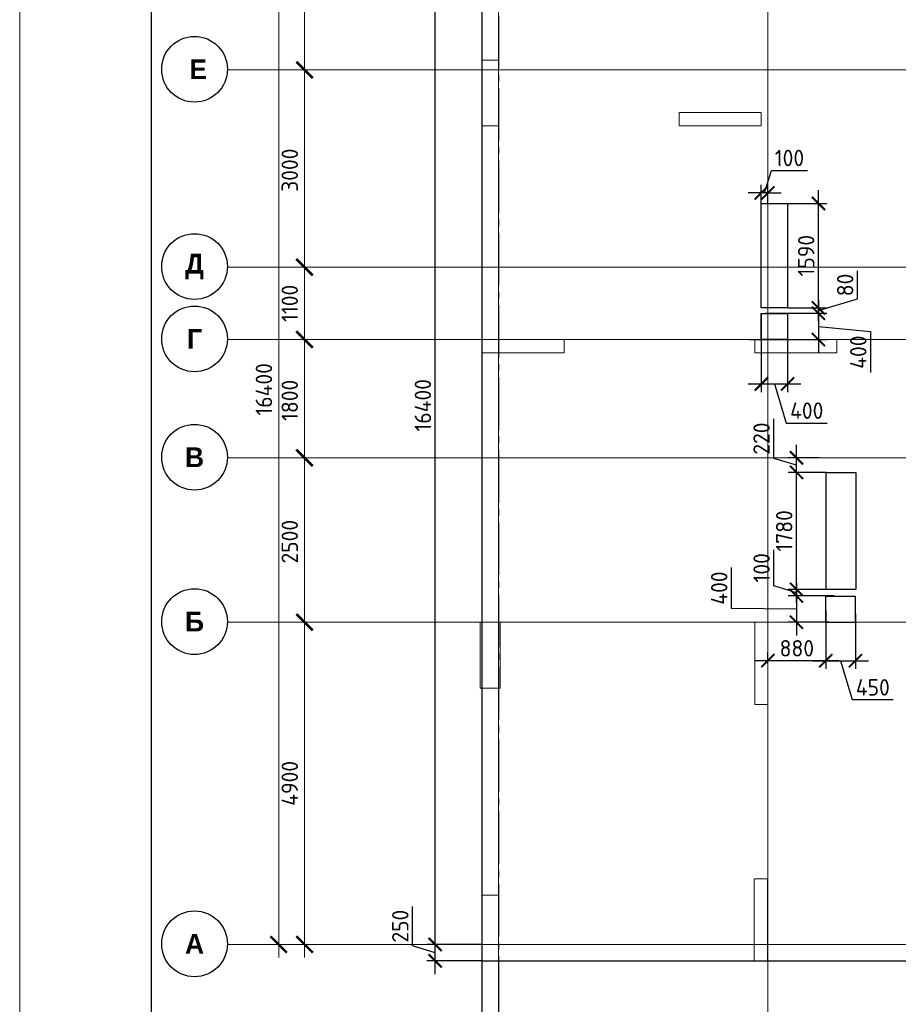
# Model space of a CAD drawing. Header units: millimetres. Extents: x -42044588 to 856694, y -806701 to 941911.
# Tile 93 of 256: x -203199 to -189834, y -340022 to -325048. Entities that reach past the tile are written whole.
import ezdxf

# ---------------------------------------------------------------- set-up
doc = ezdxf.new("R2010")
doc.units = ezdxf.units.MM
for name, pattern in [('______5', [1100, 800, -100, 100, -100]), ('DASHED', [7, 5, -2, 0]), ('осевая', [50.8, 31.75, -6.35, 6.35, -6.35])]:
    doc.linetypes.add(name, pattern=pattern)
doc.layers.add('Колонна_ бетон', color=7, linetype='Continuous', lineweight=50, true_color=0xb4b496)
for name, color, linetype, lineweight in [('Оси', 40, '______5', 18), ('Перекрытие ж_бетон', 1, 'Continuous', 30), ('РАЗМЕРЫ', 1, 'Continuous', 9), ('ТОНКИЕ', 7, 'Continuous', 9)]:
    doc.layers.add(name, color=color, linetype=linetype, lineweight=lineweight)
doc.layers.add('ТОЛСТЫЕ_ОСНОВНЫЕ', color=6, linetype='Continuous')
doc.styles.add('Century Gothic', font='GOTHIC.TTF')
doc.styles.add('GOST-2.304_Type-B', font='GOST_Common.ttf')
doc.dimstyles.new('СПДС', dxfattribs={"dimscale": 100, "dimtxt": 2.5, "dimasz": 2, "dimexe": 1.25, "dimexo": 0, "dimtad": 1, "dimdec": 0, "dimrnd": 5, "dimtxsty": 'GOST-2.304_Type-B', "dimblk": 'ARCHTICK', "dimcen": 2.5, "dimdle": 2, "dimclrd": 1, "dimclre": 1, "dimclrt": 1, "dimadec": 0, "dimazin": 2, "dimtfac": 0.75, "dimtdec": 0, "dimtmove": 1, "dimatfit": 3, "dimfxl": 0, "dimtolj": 1, "dimarcsym": 0})

# ---------------------------------------------------------------- blocks, each defined once
blk = doc.blocks.new('_ArchTick')
at = {"color": 0, "linetype": 'ByBlock', "const_width": 0.15}
blk.add_lwpolyline([(-0.5, -0.5), (0.5, 0.5)], dxfattribs=at)
blk = doc.blocks.new('*D6709')
at = {"color": 1, "lineweight": -2, "transparency": 16777216}
for p, q in [((-89046, -342901), (-89046, -326101)), ((-89266, -326301), (-88921, -326301)), ((-89046, -342701), (-89171, -342701))]:
    blk.add_line(p, q, dxfattribs=at)
at = {"layer": 'DEFPOINTS', "color": 0, "transparency": 16777216}
for p in [(-89266, -326301), (-89046, -326301), (-89046, -342701)]:
    blk.add_point(p, dxfattribs=at)
at = {"color": 1, "lineweight": -2, "transparency": 16777216, "xscale": 250, "yscale": 250, "zscale": 250}
for p, rotation in [((-89046, -326301), 90), ((-89046, -342701), 270)]:
    blk.add_blockref('_ArchTick', p, dxfattribs=dict(at, rotation=rotation))
at = {"color": 1, "transparency": 16777216, "insert": (-89271, -334259), "char_height": 250, "width": 104166.67, "attachment_point": 5, "rotation": 90, "style": 'GOST-2.304_Type-B'}
blk.add_mtext('\\A1;16400', dxfattribs=at)
blk = doc.blocks.new('NSY101')
at = {"color": 0, "linetype": 'ByBlock', "lineweight": -2}
blk.add_circle((0, 0), 50, dxfattribs=at)
blk = doc.blocks.new('СЛОЖНЫЙ_ОБЪЕКТ_23')
at = {"layer": 'Оси', "color": 16, "linetype": 'Continuous', "lineweight": 25, "transparency": 33554687, "xscale": 9.999999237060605, "yscale": 9.999999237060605, "zscale": 9.999999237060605}
blk.add_blockref('NSY101', (-12319, -19997), dxfattribs=at)
at = {"layer": 'Оси', "color": 16, "linetype": 'Continuous', "lineweight": 25, "transparency": 33554687, "insert": (-12319, -19997), "char_height": 300, "width": 460, "attachment_point": 5, "style": 'Century Gothic'}
blk.add_mtext('\\A1;{\\fCentury Gothic|i0|b1;\\H300.000000;\\W1.000000;\\C16;А}\\P', dxfattribs=at)
blk = doc.blocks.new('СЛОЖНЫЙ_ОБЪЕКТ_24')
at = {"layer": 'Оси', "color": 16, "linetype": 'Continuous', "lineweight": 25, "transparency": 33554687, "xscale": 9.999999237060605, "yscale": 9.999999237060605, "zscale": 9.999999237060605}
blk.add_blockref('NSY101', (-12319, -15097), dxfattribs=at)
at = {"layer": 'Оси', "color": 16, "linetype": 'Continuous', "lineweight": 25, "transparency": 33554687, "insert": (-12319, -15097), "char_height": 300, "width": 390, "attachment_point": 5, "style": 'Century Gothic'}
blk.add_mtext('\\A1;{\\fCentury Gothic|i0|b1;\\H300.000000;\\W1.000000;\\C16;Б}\\P', dxfattribs=at)
blk = doc.blocks.new('СЛОЖНЫЙ_ОБЪЕКТ_25')
at = {"layer": 'Оси', "color": 16, "linetype": 'Continuous', "lineweight": 25, "transparency": 33554687, "xscale": 9.999999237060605, "yscale": 9.999999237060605, "zscale": 9.999999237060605}
blk.add_blockref('NSY101', (-12319, -12597), dxfattribs=at)
at = {"layer": 'Оси', "color": 16, "linetype": 'Continuous', "lineweight": 25, "transparency": 33554687, "insert": (-12319, -12597), "char_height": 300, "width": 390, "attachment_point": 5, "style": 'Century Gothic'}
blk.add_mtext('\\A1;{\\fCentury Gothic|i0|b1;\\H300.000000;\\W1.000000;\\C16;В}\\P', dxfattribs=at)
blk = doc.blocks.new('СЛОЖНЫЙ_ОБЪЕКТ_26')
at = {"layer": 'Оси', "color": 16, "linetype": 'Continuous', "lineweight": 25, "transparency": 33554687, "xscale": 9.999999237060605, "yscale": 9.999999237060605, "zscale": 9.999999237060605}
blk.add_blockref('NSY101', (-12319, -10797), dxfattribs=at)
at = {"layer": 'Оси', "color": 16, "linetype": 'Continuous', "lineweight": 25, "transparency": 33554687, "insert": (-12319, -10797), "char_height": 300, "width": 345, "attachment_point": 5, "style": 'Century Gothic'}
blk.add_mtext('\\A1;{\\fCentury Gothic|i0|b1;\\H300.000000;\\W1.000000;\\C16;Г}\\P', dxfattribs=at)
blk = doc.blocks.new('СЛОЖНЫЙ_ОБЪЕКТ_27')
at = {"layer": 'Оси', "color": 16, "linetype": 'Continuous', "lineweight": 25, "transparency": 33554687, "xscale": 9.999999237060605, "yscale": 9.999999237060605, "zscale": 9.999999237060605}
blk.add_blockref('NSY101', (-12319, -9697), dxfattribs=at)
at = {"layer": 'Оси', "color": 16, "linetype": 'Continuous', "lineweight": 25, "transparency": 33554687, "insert": (-12319, -9697), "char_height": 300, "width": 470, "attachment_point": 5, "style": 'Century Gothic'}
blk.add_mtext('\\A1;{\\fCentury Gothic|i0|b1;\\H300.000000;\\W1.000000;\\C16;Д}\\P', dxfattribs=at)
blk = doc.blocks.new('СЛОЖНЫЙ_ОБЪЕКТ_62')
at = {"layer": 'Оси', "color": 16, "linetype": 'Continuous', "lineweight": 25, "transparency": 33554687, "xscale": 9.999999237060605, "yscale": 9.999999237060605, "zscale": 9.999999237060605}
blk.add_blockref('NSY101', (-12319, -6697), dxfattribs=at)
at = {"layer": 'Оси', "color": 16, "linetype": 'Continuous', "lineweight": 25, "transparency": 33554687, "insert": (-12319, -6697), "char_height": 300, "width": 480, "attachment_point": 5, "style": 'Century Gothic'}
blk.add_mtext('\\A1;{\\fCentury Gothic|i0|b1;\\H300.000000;\\W1.000000;\\C16; Е}\\P', dxfattribs=at)
blk = doc.blocks.new('*D6711')
at = {"color": 1, "lineweight": -2, "transparency": 16777216}
for p, q in [((-88653, -342901), (-88653, -337601)), ((-88653, -337801), (-88778, -337801)), ((-88653, -342701), (-88778, -342701))]:
    blk.add_line(p, q, dxfattribs=at)
at = {"layer": 'DEFPOINTS', "color": 0, "transparency": 16777216}
for p in [(-88653, -337801), (-88653, -337801), (-88653, -342701)]:
    blk.add_point(p, dxfattribs=at)
at = {"color": 1, "lineweight": -2, "transparency": 16777216, "xscale": 250, "yscale": 250, "zscale": 250}
for p, rotation in [((-88653, -337801), 90), ((-88653, -342701), 270)]:
    blk.add_blockref('_ArchTick', p, dxfattribs=dict(at, rotation=rotation))
at = {"color": 1, "transparency": 16777216, "insert": (-88878, -340251), "char_height": 250, "width": 83333.33, "attachment_point": 5, "rotation": 90, "style": 'GOST-2.304_Type-B'}
blk.add_mtext('\\A1;4900', dxfattribs=at)
blk = doc.blocks.new('*D6712')
at = {"color": 1, "lineweight": -2, "transparency": 16777216}
for p, q in [((-88653, -338001), (-88653, -335101)), ((-88653, -335301), (-88778, -335301)), ((-88653, -337801), (-88778, -337801))]:
    blk.add_line(p, q, dxfattribs=at)
at = {"layer": 'DEFPOINTS', "color": 0, "transparency": 16777216}
for p in [(-88653, -335301), (-88653, -335301), (-88653, -337801)]:
    blk.add_point(p, dxfattribs=at)
at = {"color": 1, "lineweight": -2, "transparency": 16777216, "xscale": 250, "yscale": 250, "zscale": 250}
for p, rotation in [((-88653, -335301), 90), ((-88653, -337801), 270)]:
    blk.add_blockref('_ArchTick', p, dxfattribs=dict(at, rotation=rotation))
at = {"color": 1, "transparency": 16777216, "insert": (-88878, -336576), "char_height": 250, "width": 83333.33, "attachment_point": 5, "rotation": 90, "style": 'GOST-2.304_Type-B'}
blk.add_mtext('\\A1;2500', dxfattribs=at)
blk = doc.blocks.new('*D6713')
at = {"color": 1, "lineweight": -2, "transparency": 16777216}
for p, q in [((-88653, -335501), (-88653, -333301)), ((-88653, -333501), (-88778, -333501)), ((-88653, -335301), (-88778, -335301))]:
    blk.add_line(p, q, dxfattribs=at)
at = {"layer": 'DEFPOINTS', "color": 0, "transparency": 16777216}
for p in [(-88653, -333501), (-88653, -333501), (-88653, -335301)]:
    blk.add_point(p, dxfattribs=at)
at = {"color": 1, "lineweight": -2, "transparency": 16777216, "xscale": 250, "yscale": 250, "zscale": 250}
for p, rotation in [((-88653, -333501), 90), ((-88653, -335301), 270)]:
    blk.add_blockref('_ArchTick', p, dxfattribs=dict(at, rotation=rotation))
at = {"color": 1, "transparency": 16777216, "insert": (-88878, -334426), "char_height": 250, "width": 83333.33, "attachment_point": 5, "rotation": 90, "style": 'GOST-2.304_Type-B'}
blk.add_mtext('\\A1;1800', dxfattribs=at)
blk = doc.blocks.new('*D6714')
at = {"color": 1, "lineweight": -2, "transparency": 16777216}
for p, q in [((-88653, -333701), (-88653, -332201)), ((-88653, -332401), (-88778, -332401)), ((-88653, -333501), (-88778, -333501))]:
    blk.add_line(p, q, dxfattribs=at)
at = {"layer": 'DEFPOINTS', "color": 0, "transparency": 16777216}
for p in [(-88653, -332401), (-88653, -332401), (-88653, -333501)]:
    blk.add_point(p, dxfattribs=at)
at = {"color": 1, "lineweight": -2, "transparency": 16777216, "xscale": 250, "yscale": 250, "zscale": 250}
for p, rotation in [((-88653, -332401), 90), ((-88653, -333501), 270)]:
    blk.add_blockref('_ArchTick', p, dxfattribs=dict(at, rotation=rotation))
at = {"color": 1, "transparency": 16777216, "insert": (-88878, -332951), "char_height": 250, "width": 83333.33, "attachment_point": 5, "rotation": 90, "style": 'GOST-2.304_Type-B'}
blk.add_mtext('\\A1;1100', dxfattribs=at)
blk = doc.blocks.new('*D6715')
at = {"color": 1, "lineweight": -2, "transparency": 16777216}
for p, q in [((-88653, -332601), (-88653, -329201)), ((-88653, -329401), (-88778, -329401)), ((-88653, -332401), (-88778, -332401))]:
    blk.add_line(p, q, dxfattribs=at)
at = {"layer": 'DEFPOINTS', "color": 0, "transparency": 16777216}
for p in [(-88653, -329401), (-88653, -329401), (-88653, -332401)]:
    blk.add_point(p, dxfattribs=at)
at = {"color": 1, "lineweight": -2, "transparency": 16777216, "xscale": 250, "yscale": 250, "zscale": 250}
for p, rotation in [((-88653, -329401), 90), ((-88653, -332401), 270)]:
    blk.add_blockref('_ArchTick', p, dxfattribs=dict(at, rotation=rotation))
at = {"color": 1, "transparency": 16777216, "insert": (-88878, -330926), "char_height": 250, "width": 83333.33, "attachment_point": 5, "rotation": 90, "style": 'GOST-2.304_Type-B'}
blk.add_mtext('\\A1;3000', dxfattribs=at)
blk = doc.blocks.new('*D6716')
at = {"color": 1, "lineweight": -2, "transparency": 16777216}
for p, q in [((-88653, -329601), (-88653, -326101)), ((-89077, -326301), (-88528, -326301)), ((-88653, -329401), (-88778, -329401))]:
    blk.add_line(p, q, dxfattribs=at)
at = {"layer": 'DEFPOINTS', "color": 0, "transparency": 16777216}
for p in [(-89077, -326301), (-88653, -326301), (-88653, -329401)]:
    blk.add_point(p, dxfattribs=at)
at = {"color": 1, "lineweight": -2, "transparency": 16777216, "xscale": 250, "yscale": 250, "zscale": 250}
for p, rotation in [((-88653, -326301), 90), ((-88653, -329401), 270)]:
    blk.add_blockref('_ArchTick', p, dxfattribs=dict(at, rotation=rotation))
at = {"color": 1, "transparency": 16777216, "insert": (-88878, -327851), "char_height": 250, "width": 83333.33, "attachment_point": 5, "rotation": 90, "style": 'GOST-2.304_Type-B'}
blk.add_mtext('\\A1;3100', dxfattribs=at)
blk = doc.blocks.new('*D930')
at = {"layer": 'DEFPOINTS', "color": 0, "transparency": 16777216}
for p in [(-196168, -339362), (-195918, -339362), (-196168, -341596)]:
    blk.add_point(p, dxfattribs=at)
at = {"layer": 'РАЗМЕРЫ', "color": 1, "lineweight": -2, "transparency": 16777216}
for p, q in [((-196168, -339362), (-196168, -341721)), ((-195918, -339362), (-195918, -341721)), ((-195718, -341596), (-196368, -341596)), ((-196043, -341596), (-195865, -342190)), ((-195865, -342190), (-195265, -342190))]:
    blk.add_line(p, q, dxfattribs=at)
at = {"layer": 'РАЗМЕРЫ', "color": 1, "lineweight": -2, "transparency": 16777216, "xscale": 200, "yscale": 200, "zscale": 200, "rotation": 180}
blk.add_blockref('_ArchTick', (-196168, -341596), dxfattribs=at)
at = {"layer": 'РАЗМЕРЫ', "color": 1, "lineweight": -2, "transparency": 16777216, "xscale": 200, "yscale": 200, "zscale": 200}
blk.add_blockref('_ArchTick', (-195918, -341596), dxfattribs=at)
at = {"layer": 'РАЗМЕРЫ', "color": 1, "lineweight": 0, "transparency": 16777216, "insert": (-195565, -342002), "char_height": 250, "attachment_point": 5, "style": 'GOST-2.304_Type-B'}
blk.add_mtext('\\A1;250', dxfattribs=at)
blk = doc.blocks.new('*D931')
at = {"layer": 'DEFPOINTS', "color": 0, "transparency": 16777216}
for p in [(-196879, -339112), (-196168, -339112), (-196168, -339362)]:
    blk.add_point(p, dxfattribs=at)
at = {"layer": 'РАЗМЕРЫ', "color": 1, "lineweight": -2, "transparency": 16777216}
for p, q in [((-197222, -339134), (-197222, -338534)), ((-196879, -339562), (-196879, -338912)), ((-196879, -339237), (-197222, -339134)), ((-196168, -339112), (-197004, -339112)), ((-196168, -339362), (-197004, -339362))]:
    blk.add_line(p, q, dxfattribs=at)
at = {"layer": 'РАЗМЕРЫ', "color": 1, "lineweight": -2, "transparency": 16777216, "xscale": 200, "yscale": 200, "zscale": 200}
for p, rotation in [((-196879, -339112), 90), ((-196879, -339362), 270)]:
    blk.add_blockref('_ArchTick', p, dxfattribs=dict(at, rotation=rotation))
at = {"layer": 'РАЗМЕРЫ', "color": 1, "lineweight": 0, "transparency": 16777216, "insert": (-197410, -338834), "char_height": 250, "attachment_point": 5, "rotation": 90, "style": 'GOST-2.304_Type-B'}
blk.add_mtext('\\A1;250', dxfattribs=at)
blk = doc.blocks.new('*D932')
at = {"layer": 'DEFPOINTS', "color": 0, "transparency": 16777216}
for p in [(-196879, -322712), (-196168, -322712), (-196586, -339112)]:
    blk.add_point(p, dxfattribs=at)
at = {"layer": 'РАЗМЕРЫ', "color": 1, "lineweight": -2, "transparency": 16777216}
for p, q in [((-196879, -339312), (-196879, -322512)), ((-196168, -322712), (-197004, -322712)), ((-196586, -339112), (-197004, -339112))]:
    blk.add_line(p, q, dxfattribs=at)
at = {"layer": 'РАЗМЕРЫ', "color": 1, "lineweight": -2, "transparency": 16777216, "xscale": 200, "yscale": 200, "zscale": 200}
for p, rotation in [((-196879, -322712), 90), ((-196879, -339112), 270)]:
    blk.add_blockref('_ArchTick', p, dxfattribs=dict(at, rotation=rotation))
at = {"layer": 'РАЗМЕРЫ', "color": 1, "lineweight": 0, "transparency": 16777216, "insert": (-197066, -330912), "char_height": 250, "attachment_point": 5, "rotation": 90, "style": 'GOST-2.304_Type-B'}
blk.add_mtext('\\A1;16400', dxfattribs=at)
blk = doc.blocks.new('подложка стн 1-го этажа')
at = {"layer": 'Колонна_ бетон', "color": 252, "linetype": 'DASHED', "lineweight": 0, "ltscale": 0.5, "true_color": 0x939598, "transparency": 33554687}
for p, q in [((7794, 22162, -200), (7794, 23162, -200)), ((7794, 23162, -200), (7794, 23162, -200)), ((7794, 23162, -200), (8044, 23162, -560)), ((8044, 23162, -560), (8044, 23162, -560)), ((8044, 23162, -400), (8044, 22162, -400)), ((10794, 22362, -200), (10794, 22362, -200)), ((10794, 22362, -200), (10794, 22162, -200)), ((10794, 22362, -200), (12044, 22362, -200)), ((12044, 22362, -200), (12044, 22362, -200)), ((12044, 22362, -200), (12044, 22162, -200)), ((8044, 22162, -200), (7794, 22162, -200)), ((7794, 22162, -200), (7794, 22162, -200)), ((8044, 22162, -200), (8044, 22162, -200)), ((10794, 22162, -200), (10794, 22162, -200)), ((10794, 22162, -200), (12044, 22162, -200)), ((12044, 22162, -200), (12044, 22162, -200)), ((7794, 18712, -200), (7794, 18912, -200)), ((7794, 18912, -200), (7794, 18912, -200)), ((9044, 18912, -200), (7794, 18912, -200)), ((9044, 18912, -200), (9044, 18912, -200)), ((9044, 18712, -200), (9044, 18912, -200)), ((11944, 18912, -200), (11944, 18912, -200)), ((11944, 18712, -200), (11944, 18912, -200)), ((11944, 18912, -200), (13194, 18912, -200)), ((13194, 18912, -200), (13194, 18912, -200)), ((13194, 18912, -200), (13194, 18712, -200)), ((9044, 18712, -200), (7794, 18712, -200)), ((7794, 18712, -200), (7794, 18712, -200)), ((9044, 18712, -200), (9044, 18712, -200)), ((13194, 18712, -200), (11944, 18712, -200)), ((11944, 18712, -200), (11944, 18712, -200)), ((13194, 18712, -200), (13194, 18712, -200)), ((7769, 14612, -200), (7769, 14612, -200)), ((7769, 14612, -200), (8069, 14612, -200)), ((7769, 13612, -200), (7769, 14612, -200)), ((8069, 14612, -200), (8069, 14612, -200)), ((8069, 13612, -200), (8069, 14612, -200)), ((11944, 14612, -200), (11944, 14612, -200)), ((11944, 13362, -200), (11944, 14612, -200)), ((11944, 14612, -200), (12144, 14612, -200)), ((12144, 14612, -200), (12144, 14612, -200)), ((12144, 13362, -200), (12144, 14612, -200)), ((7769, 13612, -200), (7769, 13612, -200)), ((7769, 13612, -200), (8069, 13612, -200)), ((8069, 13612, -200), (8069, 13612, -200)), ((11944, 13362, -200), (11944, 13362, -200)), ((11944, 13362, -200), (12144, 13362, -200)), ((12144, 13362, -200), (12144, 13362, -200)), ((11936, 10712, -760), (11936, 10712, -760)), ((11936, 9462, -760), (11936, 10712, -760)), ((11936, 10712, -760), (12136, 10712, -760)), ((12136, 10712, -760), (12136, 10712, -760)), ((12136, 9462, -760), (12136, 10712, -760)), ((7769, 10462, -560), (7769, 10462, -560)), ((7794, 10462, -560), (8044, 10462, -560)), ((7794, 9462, -560), (7794, 10462, -560)), ((8044, 9462, -560), (8044, 10462, -560)), ((8069, 10462, -560), (8069, 10462, -560)), ((7794, 9462, -560), (7794, 9462, -560)), ((7794, 9462, -560), (8046, 9462, -560)), ((8046, 9462, -560), (8046, 9462, -560)), ((11936, 9462, -760), (11936, 9462, -760)), ((11936, 9462, -760), (12136, 9462, -760)), ((12136, 9462, -760), (12136, 9462, -760))]:
    blk.add_line(p, q, dxfattribs=at)
blk = doc.blocks.new('*U6686')
at = {"layer": 'ТОЛСТЫЕ_ОСНОВНЫЕ', "color": 6}
blk.add_lwpolyline([(20, 5), (886, 5), (886, 415), (20, 415)], close=True, dxfattribs=at)
at = {"layer": 'ТОНКИЕ'}
blk.add_lwpolyline([(0, 0), (891, 0), (891, 420), (0, 420)], close=True, dxfattribs=at)
blk = doc.blocks.new('*D3564')
at = {"layer": 'DEFPOINTS', "color": 0, "transparency": 16777216}
for p in [(-191918, -329514), (-191518, -329512), (-191518, -330588)]:
    blk.add_point(p, dxfattribs=at)
at = {"layer": 'РАЗМЕРЫ', "color": 1, "lineweight": -2, "transparency": 16777216}
for p, q in [((-191918, -329514), (-191918, -330713)), ((-191518, -329512), (-191518, -330713)), ((-192118, -330588), (-191318, -330588)), ((-191718, -330588), (-191540, -331182)), ((-191540, -331182), (-190915, -331182))]:
    blk.add_line(p, q, dxfattribs=at)
at = {"layer": 'РАЗМЕРЫ', "color": 1, "lineweight": -2, "transparency": 16777216, "xscale": 200, "yscale": 200, "zscale": 200, "rotation": 180}
blk.add_blockref('_ArchTick', (-191918, -330588), dxfattribs=at)
at = {"layer": 'РАЗМЕРЫ', "color": 1, "lineweight": -2, "transparency": 16777216, "xscale": 200, "yscale": 200, "zscale": 200}
blk.add_blockref('_ArchTick', (-191518, -330588), dxfattribs=at)
at = {"layer": 'РАЗМЕРЫ', "color": 1, "lineweight": 0, "transparency": 16777216, "insert": (-191227, -330994), "char_height": 250, "attachment_point": 5, "style": 'GOST-2.304_Type-B'}
blk.add_mtext('\\A1;400', dxfattribs=at)
blk = doc.blocks.new('*D3565')
at = {"layer": 'DEFPOINTS', "color": 0, "transparency": 16777216}
for p in [(-191860, -329512), (-192097, -329912), (-191049, -329912)]:
    blk.add_point(p, dxfattribs=at)
at = {"layer": 'РАЗМЕРЫ', "color": 1, "lineweight": -2, "transparency": 16777216}
for p, q in [((-191049, -329312), (-191049, -330112)), ((-191860, -329512), (-190924, -329512)), ((-191049, -329712), (-190255, -329791)), ((-190255, -329791), (-190255, -330416)), ((-192097, -329912), (-190924, -329912))]:
    blk.add_line(p, q, dxfattribs=at)
at = {"layer": 'РАЗМЕРЫ', "color": 1, "lineweight": -2, "transparency": 16777216, "xscale": 200, "yscale": 200, "zscale": 200}
for p, rotation in [((-191049, -329512), 90), ((-191049, -329912), 270)]:
    blk.add_blockref('_ArchTick', p, dxfattribs=dict(at, rotation=rotation))
at = {"layer": 'РАЗМЕРЫ', "color": 1, "lineweight": 0, "transparency": 16777216, "insert": (-190443, -330104), "char_height": 250, "attachment_point": 5, "rotation": 90, "style": 'GOST-2.304_Type-B'}
blk.add_mtext('\\A1;400', dxfattribs=at)
blk = doc.blocks.new('*D3569')
at = {"layer": 'DEFPOINTS', "color": 0, "transparency": 16777216}
for p in [(-190808, -333812), (-191383, -334212), (-190890, -334212)]:
    blk.add_point(p, dxfattribs=at)
at = {"layer": 'РАЗМЕРЫ', "color": 1, "lineweight": -2, "transparency": 16777216}
for p, q in [((-192372, -334005), (-192372, -333380)), ((-191383, -333612), (-191383, -334412)), ((-190808, -333812), (-191508, -333812)), ((-191383, -334012), (-192372, -334005)), ((-190890, -334212), (-191508, -334212))]:
    blk.add_line(p, q, dxfattribs=at)
at = {"layer": 'РАЗМЕРЫ', "color": 1, "lineweight": -2, "transparency": 16777216, "xscale": 200, "yscale": 200, "zscale": 200}
for p, rotation in [((-191383, -333812), 90), ((-191383, -334212), 270)]:
    blk.add_blockref('_ArchTick', p, dxfattribs=dict(at, rotation=rotation))
at = {"layer": 'РАЗМЕРЫ', "color": 1, "lineweight": 0, "transparency": 16777216, "insert": (-192559, -333692), "char_height": 250, "attachment_point": 5, "rotation": 90, "style": 'GOST-2.304_Type-B'}
blk.add_mtext('\\A1;400', dxfattribs=at)
blk = doc.blocks.new('*D3570')
at = {"layer": 'DEFPOINTS', "color": 0, "transparency": 16777216}
for p in [(-190938, -334032), (-190487, -334086), (-190487, -334796)]:
    blk.add_point(p, dxfattribs=at)
at = {"layer": 'РАЗМЕРЫ', "color": 1, "lineweight": -2, "transparency": 16777216}
for p, q in [((-190938, -334032), (-190938, -334921)), ((-190487, -334086), (-190487, -334921)), ((-191138, -334796), (-190287, -334796)), ((-190713, -334796), (-190535, -335389)), ((-190535, -335389), (-189910, -335389))]:
    blk.add_line(p, q, dxfattribs=at)
at = {"layer": 'РАЗМЕРЫ', "color": 1, "lineweight": -2, "transparency": 16777216, "xscale": 200, "yscale": 200, "zscale": 200, "rotation": 180}
blk.add_blockref('_ArchTick', (-190938, -334796), dxfattribs=at)
at = {"layer": 'РАЗМЕРЫ', "color": 1, "lineweight": -2, "transparency": 16777216, "xscale": 200, "yscale": 200, "zscale": 200}
blk.add_blockref('_ArchTick', (-190487, -334796), dxfattribs=at)
at = {"layer": 'РАЗМЕРЫ', "color": 1, "lineweight": 0, "transparency": 16777216, "insert": (-190222, -335202), "char_height": 250, "attachment_point": 5, "style": 'GOST-2.304_Type-B'}
blk.add_mtext('\\A1;450', dxfattribs=at)
blk = doc.blocks.new('*D3729')
at = {"layer": 'DEFPOINTS', "color": 0, "transparency": 16777216}
for p in [(-190938, -334032), (-191818, -334796), (-191818, -334839)]:
    blk.add_point(p, dxfattribs=at)
at = {"layer": 'РАЗМЕРЫ', "color": 1, "lineweight": -2, "transparency": 16777216}
for p, q in [((-190938, -334032), (-190938, -334921)), ((-190738, -334796), (-192018, -334796)), ((-191818, -334839), (-191818, -334671))]:
    blk.add_line(p, q, dxfattribs=at)
at = {"layer": 'РАЗМЕРЫ', "color": 1, "lineweight": -2, "transparency": 16777216, "xscale": 200, "yscale": 200, "zscale": 200, "rotation": 180}
blk.add_blockref('_ArchTick', (-191818, -334796), dxfattribs=at)
at = {"layer": 'РАЗМЕРЫ', "color": 1, "lineweight": -2, "transparency": 16777216, "xscale": 200, "yscale": 200, "zscale": 200}
blk.add_blockref('_ArchTick', (-190938, -334796), dxfattribs=at)
at = {"layer": 'РАЗМЕРЫ', "color": 1, "lineweight": 0, "transparency": 16777216, "insert": (-191378, -334608), "char_height": 250, "attachment_point": 5, "style": 'GOST-2.304_Type-B'}
blk.add_mtext('\\A1;880', dxfattribs=at)
blk = doc.blocks.new('*D3633')
at = {"layer": 'DEFPOINTS', "color": 0, "transparency": 16777216}
for p in [(-191860, -329512), (-191518, -329432), (-191049, -329432)]:
    blk.add_point(p, dxfattribs=at)
at = {"layer": 'РАЗМЕРЫ', "color": 1, "lineweight": -2, "transparency": 16777216}
for p, q in [((-190455, -329294), (-190455, -328869)), ((-191049, -329432), (-191049, -329232)), ((-191049, -329472), (-190455, -329294)), ((-191860, -329512), (-190924, -329512)), ((-191518, -329432), (-190924, -329432)), ((-191049, -329512), (-191049, -329432)), ((-191049, -329512), (-191049, -329432)), ((-191049, -329512), (-191049, -329712))]:
    blk.add_line(p, q, dxfattribs=at)
at = {"layer": 'РАЗМЕРЫ', "color": 1, "lineweight": -2, "transparency": 16777216, "xscale": 200, "yscale": 200, "zscale": 200}
for p, rotation in [((-191049, -329432), 270), ((-191049, -329512), 90)]:
    blk.add_blockref('_ArchTick', p, dxfattribs=dict(at, rotation=rotation))
at = {"layer": 'РАЗМЕРЫ', "color": 1, "lineweight": 0, "transparency": 16777216, "insert": (-190643, -329082), "char_height": 250, "attachment_point": 5, "rotation": 90, "style": 'GOST-2.304_Type-B'}
blk.add_mtext('\\A1;80', dxfattribs=at)
blk = doc.blocks.new('*D3634')
at = {"layer": 'DEFPOINTS', "color": 0, "transparency": 16777216}
for p in [(-191518, -327842), (-191049, -327842), (-191518, -329432)]:
    blk.add_point(p, dxfattribs=at)
at = {"layer": 'РАЗМЕРЫ', "color": 1, "lineweight": -2, "transparency": 16777216}
for p, q in [((-191049, -329632), (-191049, -327642)), ((-191518, -327842), (-190924, -327842)), ((-191518, -329432), (-190924, -329432))]:
    blk.add_line(p, q, dxfattribs=at)
at = {"layer": 'РАЗМЕРЫ', "color": 1, "lineweight": -2, "transparency": 16777216, "xscale": 200, "yscale": 200, "zscale": 200}
for p, rotation in [((-191049, -327842), 90), ((-191049, -329432), 270)]:
    blk.add_blockref('_ArchTick', p, dxfattribs=dict(at, rotation=rotation))
at = {"layer": 'РАЗМЕРЫ', "color": 1, "lineweight": 0, "transparency": 16777216, "insert": (-191236, -328637), "char_height": 250, "attachment_point": 5, "rotation": 90, "style": 'GOST-2.304_Type-B'}
blk.add_mtext('\\A1;1590', dxfattribs=at)
blk = doc.blocks.new('*D3635')
at = {"layer": 'DEFPOINTS', "color": 0, "transparency": 16777216}
for p in [(-191383, -333712), (-190931, -333712), (-190808, -333812)]:
    blk.add_point(p, dxfattribs=at)
at = {"layer": 'РАЗМЕРЫ', "color": 1, "lineweight": -2, "transparency": 16777216}
for p, q in [((-191726, -333659), (-191726, -333109)), ((-191383, -333712), (-191383, -333512)), ((-191383, -333762), (-191726, -333659)), ((-190931, -333712), (-191508, -333712)), ((-191383, -333812), (-191383, -333712)), ((-191383, -333812), (-191383, -333712)), ((-190808, -333812), (-191508, -333812)), ((-191383, -333812), (-191383, -334012))]:
    blk.add_line(p, q, dxfattribs=at)
at = {"layer": 'РАЗМЕРЫ', "color": 1, "lineweight": -2, "transparency": 16777216, "xscale": 200, "yscale": 200, "zscale": 200}
for p, rotation in [((-191383, -333712), 270), ((-191383, -333812), 90)]:
    blk.add_blockref('_ArchTick', p, dxfattribs=dict(at, rotation=rotation))
at = {"layer": 'РАЗМЕРЫ', "color": 1, "lineweight": 0, "transparency": 16777216, "insert": (-191914, -333384), "char_height": 250, "attachment_point": 5, "rotation": 90, "style": 'GOST-2.304_Type-B'}
blk.add_mtext('\\A1;100', dxfattribs=at)
blk = doc.blocks.new('*D3636')
at = {"layer": 'DEFPOINTS', "color": 0, "transparency": 16777216}
for p in [(-191382, -331932), (-190931, -331932), (-190931, -333712)]:
    blk.add_point(p, dxfattribs=at)
at = {"layer": 'РАЗМЕРЫ', "color": 1, "lineweight": -2, "transparency": 16777216}
for p, q in [((-191382, -333912), (-191382, -331732)), ((-190931, -331932), (-191507, -331932)), ((-190931, -333712), (-191507, -333712))]:
    blk.add_line(p, q, dxfattribs=at)
at = {"layer": 'РАЗМЕРЫ', "color": 1, "lineweight": -2, "transparency": 16777216, "xscale": 200, "yscale": 200, "zscale": 200}
for p, rotation in [((-191382, -331932), 90), ((-191382, -333712), 270)]:
    blk.add_blockref('_ArchTick', p, dxfattribs=dict(at, rotation=rotation))
at = {"layer": 'РАЗМЕРЫ', "color": 1, "lineweight": 0, "transparency": 16777216, "insert": (-191570, -332822), "char_height": 250, "attachment_point": 5, "rotation": 90, "style": 'GOST-2.304_Type-B'}
blk.add_mtext('\\A1;1780', dxfattribs=at)
blk = doc.blocks.new('*D3745')
at = {"layer": 'DEFPOINTS', "color": 0, "transparency": 16777216}
for p in [(-191383, -331712), (-191037, -331712), (-190931, -331932)]:
    blk.add_point(p, dxfattribs=at)
at = {"layer": 'РАЗМЕРЫ', "color": 1, "lineweight": -2, "transparency": 16777216}
for p, q in [((-191726, -331719), (-191726, -331119)), ((-191383, -332132), (-191383, -331512)), ((-191383, -331822), (-191726, -331719)), ((-191037, -331712), (-191508, -331712)), ((-190931, -331932), (-191508, -331932))]:
    blk.add_line(p, q, dxfattribs=at)
at = {"layer": 'РАЗМЕРЫ', "color": 1, "lineweight": -2, "transparency": 16777216, "xscale": 200, "yscale": 200, "zscale": 200}
for p, rotation in [((-191383, -331712), 90), ((-191383, -331932), 270)]:
    blk.add_blockref('_ArchTick', p, dxfattribs=dict(at, rotation=rotation))
at = {"layer": 'РАЗМЕРЫ', "color": 1, "lineweight": 0, "transparency": 16777216, "insert": (-191914, -331419), "char_height": 250, "attachment_point": 5, "rotation": 90, "style": 'GOST-2.304_Type-B'}
blk.add_mtext('\\A1;220', dxfattribs=at)
blk = doc.blocks.new('*D3558')
at = {"layer": 'DEFPOINTS', "color": 0, "transparency": 16777216}
for p in [(-191918, -327682), (-191918, -327842), (-191818, -327842)]:
    blk.add_point(p, dxfattribs=at)
at = {"layer": 'РАЗМЕРЫ', "color": 1, "lineweight": -2, "transparency": 16777216}
for p, q in [((-191868, -327682), (-191765, -327339)), ((-191765, -327339), (-191215, -327339)), ((-191918, -327842), (-191918, -327557)), ((-191818, -327842), (-191818, -327557)), ((-191918, -327682), (-192118, -327682)), ((-191818, -327682), (-191918, -327682)), ((-191818, -327682), (-191918, -327682)), ((-191818, -327682), (-191618, -327682))]:
    blk.add_line(p, q, dxfattribs=at)
at = {"layer": 'РАЗМЕРЫ', "color": 1, "lineweight": -2, "transparency": 16777216, "xscale": 200, "yscale": 200, "zscale": 200}
blk.add_blockref('_ArchTick', (-191918, -327682), dxfattribs=at)
at = {"layer": 'РАЗМЕРЫ', "color": 1, "lineweight": -2, "transparency": 16777216, "xscale": 200, "yscale": 200, "zscale": 200, "rotation": 180}
blk.add_blockref('_ArchTick', (-191818, -327682), dxfattribs=at)
at = {"layer": 'РАЗМЕРЫ', "color": 1, "lineweight": 0, "transparency": 16777216, "insert": (-191490, -327151), "char_height": 250, "attachment_point": 5, "style": 'GOST-2.304_Type-B'}
blk.add_mtext('\\A1;100', dxfattribs=at)
blk = doc.blocks.new('блочина')
at = {"layer": 'Перекрытие ж_бетон', "color": 4}
for points in [[(108013, 60560), (107613, 60560), (107613, 62150), (108013, 62150)], [(107613, 60478), (108013, 60478), (108013, 60078), (107613, 60078)], [(109050, 56280), (108600, 56280), (108600, 58060), (109050, 58060)], [(108593, 56178), (109042, 56178), (109042, 55778), (108593, 55778)]]:
    blk.add_lwpolyline(points, close=True, dxfattribs=at)
blk = doc.blocks.new('оси блок 2')
at = {"layer": 'Оси', "color": 16, "linetype": 'осевая', "lineweight": 0, "ltscale": 0.25, "transparency": 33554687}
for p, q in [((-85704.7, -322543), (-85704.7, -347930)), ((-81604.7, -322543), (-81604.7, -347914.1)), ((-89822.3, -329401.3), (-37238.5, -329401.3)), ((-89822.3, -332401.3), (-37238.5, -332401.3)), ((-89822.3, -333501.3), (-37238.5, -333501.3)), ((-89822.3, -335301.3), (-37238.5, -335301.3)), ((-89822.3, -337801.3), (-37238.5, -337801.3)), ((-89822.3, -342701.3), (-37238.5, -342701.3))]:
    blk.add_line(p, q, dxfattribs=at)
at = {"layer": 'Оси', "color": 16, "linetype": 'Continuous', "lineweight": 25, "transparency": 33554687}
for name in ['СЛОЖНЫЙ_ОБЪЕКТ_62', 'СЛОЖНЫЙ_ОБЪЕКТ_27', 'СЛОЖНЫЙ_ОБЪЕКТ_26', 'СЛОЖНЫЙ_ОБЪЕКТ_25', 'СЛОЖНЫЙ_ОБЪЕКТ_24', 'СЛОЖНЫЙ_ОБЪЕКТ_23']:
    blk.add_blockref(name, (-78007.2, -322694.4), dxfattribs=at)
for base, p1, p2, picture, middle in [((-89046, -326301.3), (-89046, -342701.3), (-89266.1, -326301.3), '*D6709', (-89046, -334259)), ((-88653.5, -326301.3), (-88653.5, -329401.3), (-89077, -326301.3), '*D6716', (-88653.5, -327851.3)), ((-88653.5, -329401.3), (-88653.5, -332401.3), (-88653.5, -329401.3), '*D6715', (-88653.5, -330926.5)), ((-88653.5, -332401.3), (-88653.5, -333501.3), (-88653.5, -332401.3), '*D6714', (-88653.5, -332951.3)), ((-88653.5, -333501.3), (-88653.5, -335301.3), (-88653.5, -333501.3), '*D6713', (-88653.5, -334426.5)), ((-88653.5, -335301.3), (-88653.5, -337801.3), (-88653.5, -335301.3), '*D6712', (-88653.5, -336576.5)), ((-88653.5, -337801.3), (-88653.5, -342701.3), (-88653.5, -337801.3), '*D6711', (-88653.5, -340251.3))]:
    dim = blk.add_linear_dim(base=base, p1=p1, p2=p2, angle=90, dimstyle='СПДС', override={"dimgap": 1})
    dim.commit()
    dim.dimension.update_dxf_attribs({"geometry": picture, "text_midpoint": middle, "dimtype": 160})

msp = doc.modelspace()

# ---------------------------------------------------------------- linework, layer by layer
at = {"layer": 'Оси', "color": 16, "linetype": '______5', "lineweight": 25, "transparency": 33554687}
msp.add_line((-195918.038, -320588.858), (-195918.038, -344578.858), dxfattribs=at)
at = {"layer": 'Перекрытие ж_бетон'}
for points in [[(-168918.038, -322462.136), (-182158.038, -322462.136), (-182158.038, -322462.136), (-185508.038, -322462.136), (-185508.038, -322462.136), (-196168.038, -322462.136), (-196168.038, -339362.136)], [(-196168.038, -339362.136), (-168866.623, -339362.136)]]:
    msp.add_lwpolyline(points, dxfattribs=at)

# ---------------------------------------------------------------- block references
at = {"xscale": 100, "yscale": 100, "zscale": 100}
msp.add_blockref('*U6686', (-203199.263, -356618.849), dxfattribs=at)
for name, p in [('подложка стн 1-го этажа', (-203961.961, -348823.931, 560)), ('блочина', (-299530.954, -389992.167))]:
    msp.add_blockref(name, p)
at = {"layer": 'РАЗМЕРЫ'}
msp.add_blockref('оси блок 2', (-110213.32, 3589.186), dxfattribs=at)

# ---------------------------------------------------------------- dimensions: what is measured, and where the dimension line sits
at = {"layer": 'РАЗМЕРЫ', "lineweight": 0}
for base, p1, p2, picture, middle in [((-196878.615, -322712.136), (-196585.826, -339112.136), (-196168.038, -322712.136), '*D932', (-197066.115, -330912.136)), ((-191048.81, -327842.136), (-191517.691, -329432.136), (-191517.691, -327842.136), '*D3634', (-191236.31, -328637.136)), ((-191048.81, -329432.136), (-191859.846, -329512.136), (-191517.691, -329432.136), '*D3633', (-190642.56, -329231.511)), ((-191382.562, -331712.136), (-190930.61, -331932.23), (-191036.613, -331712.136), '*D3745', (-191913.812, -331656.558)), ((-191382.478, -331932.23), (-190930.693, -333712.228), (-190930.61, -331932.23), '*D3636', (-191569.978, -332822.229)), ((-191382.562, -333712.228), (-190807.604, -333812.136), (-190930.693, -333712.228), '*D3635', (-191913.812, -333596.557)), ((-196878.615, -339112.136), (-196168.038, -339362.136), (-196168.038, -339112.136), '*D931', (-197409.865, -339071.511))]:
    dim = msp.add_linear_dim(base=base, p1=p1, p2=p2, angle=90, dimstyle='СПДС', override={"dimrnd": 5}, dxfattribs=at)
    dim.commit()
    dim.dimension.update_dxf_attribs({"geometry": picture, "text_midpoint": middle})
dim = msp.add_linear_dim(base=(-191917.691, -327682.342), p1=(-191817.896, -327842.136), p2=(-191917.691, -327842.136), dimstyle='СПДС', dxfattribs=at)
dim.commit()
dim.dimension.update_dxf_attribs({"geometry": '*D3558', "text_midpoint": (-191702.169, -327151.092)})
at = {"layer": 'РАЗМЕРЫ', "color": 4, "lineweight": 0}
dim = msp.add_linear_dim(base=(-191048.81, -329912.136), p1=(-191859.846, -329512.136), p2=(-192096.649, -329912.136), angle=90, dimstyle='СПДС', override={"dimrnd": 5}, dxfattribs=at)
dim.commit()
dim.dimension.update_dxf_attribs({"geometry": '*D3565', "text_midpoint": (-190255.107, -329853.824), "dimtype": 160})
dim = msp.add_linear_dim(base=(-191517.894, -330587.873), p1=(-191918.036, -329514.136), p2=(-191517.894, -329512.136), dimstyle='СПДС', override={"dimrnd": 5}, dxfattribs=at)
dim.commit()
dim.dimension.update_dxf_attribs({"geometry": '*D3564', "text_midpoint": (-191477.34, -330994.123)})
at = {"layer": 'РАЗМЕРЫ', "lineweight": 0}
dim = msp.add_linear_dim(base=(-191382.562, -334212.137), p1=(-190807.604, -333812.136), p2=(-190890.456, -334212.137), angle=90, dimstyle='СПДС', override={"dimrnd": 5}, dxfattribs=at)
dim.commit()
dim.dimension.update_dxf_attribs({"geometry": '*D3569', "text_midpoint": (-192371.503, -333942.136), "dimtype": 160})
for base, p1, p2, picture, middle in [((-191817.896, -334795.694), (-190937.894, -334032.006), (-191817.896, -334839.112), '*D3729', (-191377.895, -334608.194)), ((-190487.415, -334795.694), (-190937.894, -334032.006), (-190487.415, -334085.953), '*D3570', (-190472.029, -335201.944)), ((-196168.038, -341596.231), (-195918.038, -339362.136), (-196168.038, -339362.136), '*D930', (-195802.413, -342002.481))]:
    dim = msp.add_linear_dim(base=base, p1=p1, p2=p2, dimstyle='СПДС', override={"dimrnd": 5}, dxfattribs=at)
    dim.commit()
    dim.dimension.update_dxf_attribs({"geometry": picture, "text_midpoint": middle})

doc.saveas('drawing.dxf')
